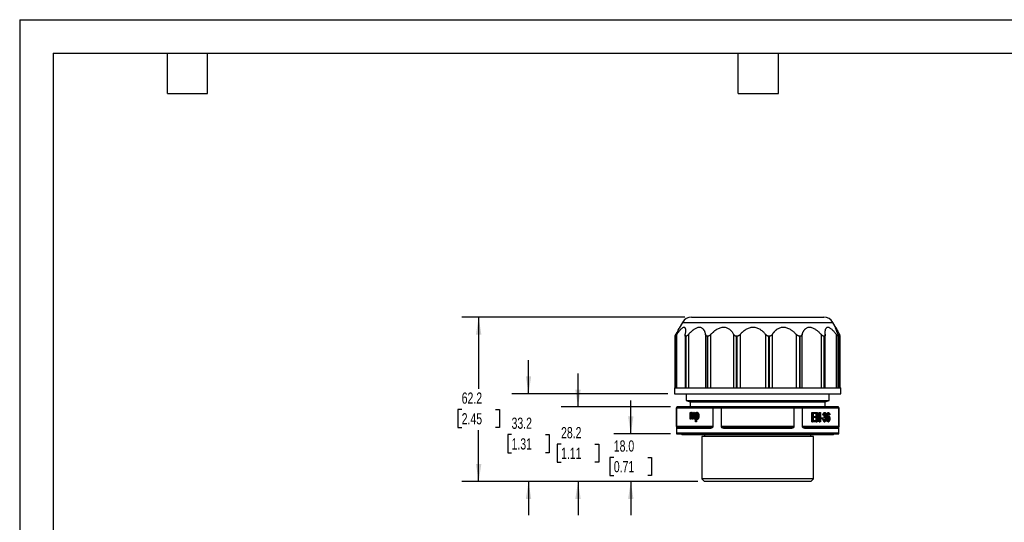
# Model space of a CAD drawing. Header units: millimetres. Extents: x 0 to 559, y 0 to 432.
# Tile 2 of 6: x 0 to 373, y 242 to 432. Entities that reach past the tile are written whole.
import ezdxf

# ---------------------------------------------------------------- set-up
doc = ezdxf.new("R2010")
doc.units = ezdxf.units.MM
doc.header["$LTSCALE"] = 2
doc.layers.add('DIMENSIONS', color=140, linetype='Continuous', lineweight=25)
doc.layers.add('TEXT', color=140, linetype='Continuous', lineweight=25)
doc.styles.add('SLDTEXTSTYLE0', font='TXT', dxfattribs={"width": 0.7})
doc.dimstyles.new('SLDDIMSTYLE2', dxfattribs={"dimtxt": 4.316016, "dimasz": 6.604, "dimexe": 0, "dimexo": 0.0625, "dimgap": 1.079004, "dimtad": 0, "dimtih": 1, "dimtoh": 1, "dimdec": 1, "dimrnd": 1e-09, "dimzin": 4, "dimdsep": 46, "dimtxsty": 'SLDTEXTSTYLE0', "dimsah": 1, "dimcen": 0.09, "dimadec": 0, "dimazin": 1, "dimtfac": 1, "dimtdec": 1, "dimtmove": 0, "dimatfit": 0, "dimfxl": 0, "dimfrac": 2, "dimtolj": 1, "dimtzin": 12, "dimarcsym": 0})
doc.dimstyles.new('SLDDIMSTYLE3', dxfattribs={"dimtxt": 4.316016, "dimasz": 6.604, "dimexe": 0, "dimexo": 0.0625, "dimgap": 1.079004, "dimtad": 0, "dimtih": 1, "dimtoh": 1, "dimdec": 1, "dimrnd": 1e-09, "dimzin": 12, "dimdsep": 46, "dimtxsty": 'SLDTEXTSTYLE0', "dimsah": 1, "dimcen": 0.09, "dimadec": 0, "dimazin": 3, "dimtfac": 1, "dimtdec": 1, "dimtmove": 0, "dimatfit": 0, "dimfxl": 0, "dimfrac": 2, "dimtolj": 1, "dimtzin": 12, "dimarcsym": 0})
doc.dimstyles.new('SLDDIMSTYLE4', dxfattribs={"dimtxt": 4.316016, "dimasz": 6.604, "dimexe": 0, "dimexo": 0.0625, "dimgap": 1.079004, "dimtad": 0, "dimtih": 1, "dimtoh": 1, "dimdec": 1, "dimrnd": 1e-09, "dimzin": 12, "dimdsep": 46, "dimtxsty": 'SLDTEXTSTYLE0', "dimsah": 1, "dimcen": 0.09, "dimadec": 0, "dimazin": 3, "dimtfac": 1, "dimtdec": 1, "dimtofl": 0, "dimtmove": 0, "dimatfit": 3, "dimfxl": 0, "dimfrac": 2, "dimtolj": 1, "dimtzin": 12, "dimarcsym": 0})

# ---------------------------------------------------------------- blocks, each defined once
blk = doc.blocks.new('_D_2')
at = {"layer": 'DIMENSIONS'}
for p, q in [((231.19, 275.11), (231.19, 287.81)), ((246.21, 275.11), (224.84, 275.11)), ((224.78, 266.25), (223.33, 266.25)), ((223.33, 266.25), (223.33, 259.39)), ((237.61, 266.25), (239.06, 266.25)), ((239.06, 266.25), (239.06, 259.39)), ((223.33, 259.39), (224.78, 259.39)), ((256.58, 257.11), (224.84, 257.11)), ((231.19, 257.11), (231.19, 244.41)), ((239.06, 259.39), (237.61, 259.39))]:
    blk.add_line(p, q, dxfattribs=at)
for points in [[(231.19, 275.11), (232.21, 281.72), (230.18, 281.72)], [(231.19, 257.11), (230.18, 250.51), (232.21, 250.51)]]:
    blk.add_solid(points, dxfattribs=at)
at = {"layer": 'DIMENSIONS', "char_height": 4.233, "attachment_point": 1, "style": 'SLDTEXTSTYLE0'}
for s, insert in [('18.0', (224.78, 272.67)), ('0.71', (224.78, 264.85))]:
    blk.add_mtext(s, dxfattribs=dict(at, insert=insert))
blk = doc.blocks.new('_D_3')
at = {"layer": 'DIMENSIONS'}
for p, q in [((211.23, 285.31), (211.23, 298.01)), ((246.26, 285.31), (204.88, 285.31)), ((204.82, 271.29), (203.37, 271.29)), ((203.37, 271.29), (203.37, 264.43)), ((217.64, 271.29), (219.09, 271.29)), ((219.09, 271.29), (219.09, 264.43)), ((203.37, 264.43), (204.82, 264.43)), ((219.09, 264.43), (217.64, 264.43)), ((256.58, 257.11), (204.88, 257.11)), ((211.23, 257.11), (211.23, 244.41))]:
    blk.add_line(p, q, dxfattribs=at)
for points in [[(211.23, 285.31), (212.25, 291.92), (210.21, 291.92)], [(211.23, 257.11), (210.21, 250.51), (212.25, 250.51)]]:
    blk.add_solid(points, dxfattribs=at)
at = {"layer": 'DIMENSIONS', "char_height": 4.233, "attachment_point": 1, "style": 'SLDTEXTSTYLE0'}
for s, insert in [('28.2', (204.82, 277.72)), ('1.11', (204.82, 269.89))]:
    blk.add_mtext(s, dxfattribs=dict(at, insert=insert))
blk = doc.blocks.new('_D_4')
at = {"layer": 'DIMENSIONS'}
for p, q in [((192.51, 290.31), (192.51, 303.01)), ((245.16, 290.31), (186.16, 290.31)), ((186.09, 274.86), (184.64, 274.86)), ((184.64, 274.86), (184.64, 268)), ((198.92, 274.86), (200.37, 274.86)), ((200.37, 274.86), (200.37, 268)), ((184.64, 268), (186.09, 268)), ((200.37, 268), (198.92, 268)), ((256.58, 257.11), (186.16, 257.11)), ((192.51, 257.11), (192.51, 244.41))]:
    blk.add_line(p, q, dxfattribs=at)
for points in [[(192.51, 290.31), (193.52, 296.92), (191.49, 296.92)], [(192.51, 257.11), (191.49, 250.51), (193.52, 250.51)]]:
    blk.add_solid(points, dxfattribs=at)
at = {"layer": 'DIMENSIONS', "char_height": 4.233, "attachment_point": 1, "style": 'SLDTEXTSTYLE0'}
for s, insert in [('33.2', (186.09, 281.28)), ('1.31', (186.09, 273.46))]:
    blk.add_mtext(s, dxfattribs=dict(at, insert=insert))
blk = doc.blocks.new('_D_5')
at = {"layer": 'DIMENSIONS'}
for p, q in [((251.66, 319.31), (167.29, 319.31)), ((173.64, 319.31), (173.64, 292.2)), ((167.23, 284.37), (165.78, 284.37)), ((165.78, 284.37), (165.78, 277.51)), ((180.05, 284.37), (181.5, 284.37)), ((181.5, 284.37), (181.5, 277.51)), ((165.78, 277.51), (167.23, 277.51)), ((173.64, 257.11), (173.64, 276.54)), ((181.5, 277.51), (180.05, 277.51)), ((256.58, 257.11), (167.29, 257.11))]:
    blk.add_line(p, q, dxfattribs=at)
for points in [[(173.64, 319.31), (172.62, 312.71), (174.66, 312.71)], [(173.64, 257.11), (174.66, 263.72), (172.62, 263.72)]]:
    blk.add_solid(points, dxfattribs=at)
at = {"layer": 'DIMENSIONS', "char_height": 4.233, "attachment_point": 1, "style": 'SLDTEXTSTYLE0'}
for s, insert in [('62.2', (167.23, 290.79)), ('2.45', (167.23, 282.97))]:
    blk.add_mtext(s, dxfattribs=dict(at, insert=insert))

msp = doc.modelspace()

# ---------------------------------------------------------------- linework, layer by layer
at = {"color": 7, "linetype": 'Continuous'}
for q in [(0, 0.01), (558.8, 431.81)]:
    msp.add_line((0, 431.81), q, dxfattribs=at)
for p, q in [((250.73, 317.31), (249.5, 315.17)), ((250.73, 317.31), (307.66, 317.31)), ((254.2, 319.31), (304.2, 319.31)), ((308.9, 315.17), (307.66, 317.31)), ((247.97, 312.1), (247.97, 292.51)), ((247.99, 312.05), (247.98, 312.1)), ((247.99, 312.05), (248.01, 312.05)), ((247.99, 292.51), (247.99, 312.05)), ((248.01, 312.05), (248.01, 292.51)), ((248.64, 292.51), (248.64, 312.8)), ((251.73, 312.5), (251.73, 292.51)), ((252.01, 312.05), (252.06, 312.05)), ((252.01, 292.51), (252.01, 312.05)), ((252.06, 312.05), (252.06, 292.51)), ((253.1, 292.51), (253.1, 312.8)), ((259.42, 312.8), (259.42, 292.51)), ((260.16, 312.05), (260.25, 312.05)), ((260.16, 292.51), (260.16, 312.05)), ((260.25, 312.05), (260.25, 292.51)), ((261.54, 292.51), (261.54, 312.8)), ((270.1, 312.8), (270.1, 292.51)), ((271.21, 312.05), (271.32, 312.05)), ((271.21, 292.51), (271.21, 312.05)), ((271.32, 312.05), (271.32, 292.51)), ((272.67, 292.51), (272.67, 312.8)), ((282.16, 312.8), (282.16, 292.51)), ((283.48, 312.05), (283.59, 312.05)), ((283.48, 292.51), (283.48, 312.05)), ((283.59, 312.05), (283.59, 292.51)), ((284.79, 292.51), (284.79, 312.8)), ((293.77, 312.8), (293.77, 292.51)), ((295.1, 312.05), (295.19, 312.05)), ((295.1, 292.51), (295.1, 312.05)), ((295.19, 312.05), (295.19, 292.51)), ((296.06, 292.51), (296.06, 312.8)), ((303.16, 312.8), (303.16, 292.51)), ((304.3, 312.05), (304.36, 312.05)), ((304.3, 292.51), (304.3, 312.05)), ((304.36, 312.05), (304.36, 292.51)), ((304.76, 292.51), (304.76, 312.72)), ((308.9, 312.8), (308.9, 292.51)), ((309.67, 312.05), (309.7, 312.05)), ((309.67, 292.51), (309.67, 312.05)), ((309.7, 312.05), (309.7, 292.51)), ((309.76, 292.51), (309.76, 312.17)), ((310.13, 312.8), (310.13, 292.51)), ((310.42, 292.51), (310.42, 312.1)), ((247.7, 292.51), (247.7, 290.31)), ((247.7, 292.51), (247.99, 292.51)), ((248.01, 292.51), (252.01, 292.51)), ((252.06, 292.51), (260.16, 292.51)), ((260.25, 292.51), (271.21, 292.51)), ((271.32, 292.51), (283.48, 292.51)), ((283.59, 292.51), (295.1, 292.51)), ((295.19, 292.51), (304.3, 292.51)), ((304.36, 292.51), (309.67, 292.51)), ((309.7, 292.51), (310.7, 292.51)), ((310.7, 290.31), (310.7, 292.51)), ((247.7, 290.31), (310.7, 290.31)), ((252.2, 290.31), (252.2, 287.72)), ((252.2, 287.72), (253.7, 287.31)), ((252.2, 287.72), (279.2, 287.72)), ((253.7, 287.31), (253.7, 285.31)), ((253.7, 287.31), (279.2, 287.31)), ((279.2, 287.72), (306.2, 287.72)), ((279.2, 287.31), (304.7, 287.31)), ((304.7, 287.31), (306.2, 287.72)), ((304.7, 285.31), (304.7, 287.31)), ((306.2, 287.72), (306.2, 290.31)), ((248.45, 285.01), (248.45, 275.41)), ((248.45, 285.01), (248.5, 285.01)), ((248.5, 285.01), (248.5, 277.91)), ((248.5, 285.01), (248.54, 285.01)), ((248.54, 277.91), (248.54, 285.01)), ((248.54, 285.01), (262.23, 285.01)), ((248.8, 285.31), (248.75, 285.31)), ((262.49, 285.31), (248.8, 285.31)), ((253.67, 280.65), (253.67, 283.19)), ((253.67, 283.19), (253.87, 283.19)), ((253.87, 283.19), (253.87, 282.83)), ((254.04, 283.19), (253.87, 283.19)), ((254.04, 283.19), (254.04, 283.11)), ((254.42, 283.25), (254.25, 283.25)), ((255.17, 283.25), (255, 283.25)), ((255.71, 279.68), (255.71, 283.19)), ((255.71, 283.19), (255.91, 283.19)), ((255.91, 283.19), (255.91, 282.86)), ((256.08, 283.19), (255.91, 283.19)), ((256.08, 283.19), (256.08, 283.13)), ((256.45, 283.25), (256.27, 283.25)), ((262.23, 285.01), (262.23, 277.91)), ((262.23, 285.01), (262.32, 285.01)), ((262.32, 277.91), (262.32, 285.01)), ((262.32, 285.01), (265.38, 285.01)), ((265.51, 285.31), (262.49, 285.31)), ((265.38, 285.01), (265.38, 277.91)), ((265.38, 285.01), (265.51, 285.01)), ((292.89, 285.31), (265.51, 285.31)), ((265.51, 285.31), (265.51, 285.01)), ((265.51, 277.91), (265.51, 285.01)), ((265.51, 285.01), (292.89, 285.01)), ((292.89, 285.01), (292.89, 285.31)), ((295.91, 285.31), (292.89, 285.31)), ((292.89, 285.01), (292.89, 277.91)), ((292.89, 285.01), (293.02, 285.01)), ((293.02, 277.91), (293.02, 285.01)), ((293.02, 285.01), (296.08, 285.01)), ((309.6, 285.31), (295.91, 285.31)), ((296.08, 285.01), (296.08, 277.91)), ((296.08, 285.01), (296.17, 285.01)), ((296.17, 277.91), (296.17, 285.01)), ((296.17, 285.01), (309.86, 285.01)), ((299.74, 279.74), (299.74, 283.24)), ((299.74, 283.24), (299.92, 283.24)), ((299.92, 279.74), (299.92, 283.24)), ((299.92, 283.24), (301.18, 283.24)), ((301.18, 283.24), (301.18, 282.82)), ((301.38, 279.74), (301.38, 283.24)), ((301.38, 283.24), (301.55, 283.24)), ((301.55, 279.74), (301.55, 283.24)), ((301.55, 283.24), (301.78, 283.24)), ((301.78, 283.24), (301.78, 281.8)), ((302.52, 281.8), (302.52, 283.24)), ((302.52, 283.24), (302.69, 283.24)), ((302.69, 281.8), (302.69, 283.24)), ((302.69, 283.24), (302.92, 283.24)), ((302.92, 283.24), (302.92, 279.74)), ((304.41, 283.25), (304.59, 283.25)), ((305.84, 283.25), (306.01, 283.25)), ((309.65, 285.31), (309.6, 285.31)), ((309.86, 285.01), (309.86, 277.91)), ((309.86, 285.01), (309.9, 285.01)), ((309.9, 277.91), (309.9, 285.01)), ((309.9, 285.01), (309.95, 285.01)), ((309.95, 275.41), (309.95, 285.01)), ((253.89, 280.65), (253.67, 280.65)), ((253.89, 281.97), (253.89, 280.65)), ((254.06, 281.97), (253.89, 281.97)), ((254.06, 280.65), (253.89, 280.65)), ((254.06, 281.97), (254.06, 280.65)), ((254.43, 280.65), (254.43, 282.3)), ((254.64, 280.65), (254.43, 280.65)), ((254.64, 282.12), (254.64, 280.65)), ((254.82, 282.12), (254.64, 282.12)), ((254.82, 280.65), (254.64, 280.65)), ((254.82, 282.12), (254.82, 280.65)), ((255.18, 280.65), (255.18, 282.25)), ((255.39, 280.65), (255.18, 280.65)), ((255.57, 282.39), (255.39, 282.39)), ((255.39, 282.39), (255.39, 280.65)), ((255.57, 280.65), (255.39, 280.65)), ((255.57, 282.39), (255.57, 280.65)), ((255.92, 279.68), (255.71, 279.68)), ((256.08, 281.91), (255.9, 281.91)), ((255.92, 280.92), (255.92, 279.68)), ((256.1, 279.68), (255.92, 279.68)), ((256.1, 280.69), (256.1, 279.68)), ((256.43, 280.6), (256.26, 280.6)), ((256.98, 281.94), (256.81, 281.94)), ((299.74, 279.74), (299.92, 279.74)), ((301.22, 279.74), (299.92, 279.74)), ((301.18, 282.82), (300.15, 282.82)), ((300.15, 282.82), (300.15, 281.75)), ((300.15, 281.75), (301.12, 281.75)), ((301.12, 281.34), (300.15, 281.34)), ((300.15, 281.34), (300.15, 280.15)), ((300.15, 280.15), (301.22, 280.15)), ((301.12, 281.75), (301.12, 281.34)), ((301.22, 280.15), (301.22, 279.74)), ((301.38, 279.74), (301.55, 279.74)), ((301.78, 279.74), (301.55, 279.74)), ((301.78, 281.8), (302.69, 281.8)), ((302.69, 281.38), (301.78, 281.38)), ((301.78, 281.38), (301.78, 279.74)), ((302.52, 279.74), (302.52, 281.38)), ((302.52, 279.74), (302.69, 279.74)), ((302.69, 279.74), (302.69, 281.38)), ((302.92, 279.74), (302.69, 279.74)), ((303.02, 280.79), (303.02, 281.22)), ((303.02, 281.22), (303.2, 281.22)), ((303.02, 280.79), (303.2, 280.79)), ((303.2, 280.79), (303.2, 281.22)), ((303.2, 281.22), (303.86, 281.22)), ((303.86, 280.79), (303.2, 280.79)), ((303.86, 281.22), (303.86, 280.79)), ((303.86, 280.66), (304.08, 280.72)), ((303.86, 280.66), (304.04, 280.66)), ((304.1, 282.26), (303.88, 282.34)), ((303.88, 282.34), (304.06, 282.34)), ((304.04, 280.66), (304.25, 280.72)), ((304.27, 282.26), (304.06, 282.34)), ((304.08, 280.72), (304.25, 280.72)), ((304.1, 282.26), (304.27, 282.26)), ((304.29, 281.4), (304.31, 281.77)), ((304.29, 281.4), (304.46, 281.4)), ((304.31, 281.77), (304.48, 281.77)), ((304.42, 279.68), (304.59, 279.68)), ((304.46, 281.4), (304.48, 281.77)), ((304.7, 282.35), (304.88, 282.35)), ((304.78, 280.76), (304.95, 280.76)), ((305.21, 281.37), (305.39, 281.37)), ((305.4, 282.85), (305.57, 282.85)), ((305.82, 279.68), (305.99, 279.68)), ((305.85, 282.01), (306.02, 282.01)), ((306.04, 282.71), (306.22, 282.71)), ((306.12, 282.34), (306.3, 282.34)), ((306.15, 280.85), (306.32, 280.85)), ((306.51, 282.38), (306.3, 282.34)), ((248.54, 277.91), (248.5, 277.91)), ((262.23, 277.91), (248.54, 277.91)), ((248.61, 277.31), (261.16, 277.31)), ((261.34, 277.61), (248.91, 277.61)), ((261.43, 277.62), (261.34, 277.61)), ((262.23, 277.91), (262.32, 277.91)), ((265.51, 277.91), (265.38, 277.91)), ((292.89, 277.91), (265.51, 277.91)), ((266.65, 277.31), (291.75, 277.31)), ((291.62, 277.61), (266.77, 277.61)), ((293.02, 277.91), (292.89, 277.91)), ((296.17, 277.91), (296.08, 277.91)), ((309.86, 277.91), (296.17, 277.91)), ((309.49, 277.61), (297.06, 277.61)), ((297.24, 277.31), (309.79, 277.31)), ((309.53, 277.62), (309.49, 277.61)), ((309.54, 277.62), (309.54, 277.61)), ((309.86, 277.91), (309.9, 277.91)), ((309.95, 275.41), (248.45, 275.41)), ((248.75, 275.11), (309.65, 275.11)), ((250.5, 274.91), (307.9, 274.91)), ((258.12, 274.11), (258.12, 258.11)), ((300.28, 274.11), (258.12, 274.11)), ((259.12, 274.91), (259.12, 274.11)), ((299.28, 274.11), (299.28, 274.91)), ((300.28, 258.11), (300.28, 274.11)), ((258.12, 258.11), (259.12, 257.11)), ((300.28, 258.11), (258.12, 258.11)), ((299.28, 257.11), (259.12, 257.11)), ((299.28, 257.11), (300.28, 258.11))]:
    msp.add_line(p, q)
at = {"flags": 128}
for points in [[(262.49, 285.31), (262.45, 285.31), (262.42, 285.29), (262.4, 285.26), (262.37, 285.23), (262.35, 285.18), (262.33, 285.13), (262.33, 285.07), (262.32, 285.01)], [(265.38, 285.01), (265.38, 285.07), (265.39, 285.13), (265.4, 285.18), (265.42, 285.23), (265.44, 285.26), (265.46, 285.29), (265.48, 285.31), (265.51, 285.31)], [(292.89, 285.31), (292.91, 285.31), (292.94, 285.29), (292.96, 285.26), (292.98, 285.23), (293, 285.18), (293.01, 285.13), (293.02, 285.07), (293.02, 285.01)], [(296.08, 285.01), (296.07, 285.07), (296.06, 285.13), (296.05, 285.18), (296.03, 285.23), (296, 285.26), (295.97, 285.29), (295.94, 285.31), (295.91, 285.31)], [(261.34, 277.61), (261.3, 277.61), (261.27, 277.59), (261.24, 277.56), (261.21, 277.53), (261.19, 277.48), (261.17, 277.43), (261.16, 277.37), (261.16, 277.31)], [(266.77, 277.61), (266.75, 277.61), (266.73, 277.59), (266.71, 277.56), (266.69, 277.53), (266.67, 277.48), (266.66, 277.43), (266.65, 277.37), (266.65, 277.31)], [(291.75, 277.31), (291.74, 277.37), (291.74, 277.43), (291.73, 277.48), (291.71, 277.53), (291.69, 277.56), (291.67, 277.59), (291.65, 277.61), (291.62, 277.61)], [(297.06, 277.61), (297.1, 277.61), (297.13, 277.59), (297.16, 277.56), (297.19, 277.53), (297.21, 277.48), (297.22, 277.43), (297.23, 277.37), (297.24, 277.31)]]:
    msp.add_lwpolyline(points, dxfattribs=at)
for centre, radius, start, end in [((254.2, 315.31), 4, 90, 150), ((304.2, 315.31), 4, 30, 90), ((248.75, 285.01), 0.3, 90, 180), ((248.8, 285.01), 0.3, 90.0472, 180.0471), ((248.82, 285.03), 0.282, 94.4019, 183.8113), ((262.51, 285.03), 0.282, 94.4019, 183.8113), ((295.89, 285.03), 0.282, 356.1887, 85.5981), ((309.58, 285.03), 0.282, 356.1887, 85.5981), ((309.6, 285.01), 0.3, 359.9529, 89.9528), ((309.65, 285.01), 0.3, 0, 90), ((248.91, 277.31), 0.299, 90.1536, 180.1527), ((309.49, 277.31), 0.299, 359.8473, 89.8464), ((248.75, 275.41), 0.3, 180, 270), ((250.5, 275.11), 0.2, 180, 270), ((307.9, 275.11), 0.2, 270, 0), ((309.65, 275.41), 0.3, 270, 0)]:
    msp.add_arc(centre, radius, start, end)
for points, knots in [([(249.5, 315.17), (249.49, 315.16), (249.45, 315.09), (249.37, 314.94), (249.16, 314.55), (248.81, 313.87), (248.46, 313.17), (248.27, 312.8)], [0, 0, 0, 0, 0.021392, 0.139907, 0.26332, 0.610193, 1, 1, 1, 1]), ([(248.64, 312.8), (248.7, 312.89), (248.82, 313.06), (249, 313.31), (249.18, 313.55), (249.35, 313.77), (249.51, 313.98), (249.67, 314.18), (249.83, 314.36), (249.98, 314.54), (250.2, 314.77), (250.47, 315.05), (250.8, 315.31), (251.09, 315.48), (251.34, 315.54), (251.55, 315.48), (251.7, 315.31), (251.81, 315.05), (251.87, 314.74), (251.89, 314.4), (251.89, 314.06), (251.87, 313.68), (251.83, 313.26), (251.78, 312.96), (251.76, 312.8)], [0, 0, 0, 0, 0.031398, 0.061952, 0.091695, 0.120665, 0.148899, 0.17644, 0.203335, 0.229633, 0.255389, 0.318814, 0.378887, 0.440241, 0.499955, 0.559843, 0.621099, 0.681143, 0.744591, 0.791194, 0.839765, 0.890595, 0.943935, 1, 1, 1, 1]), ([(253.1, 312.8), (253.18, 312.89), (253.34, 313.06), (253.57, 313.31), (253.8, 313.55), (254.03, 313.77), (254.26, 313.98), (254.48, 314.18), (254.7, 314.36), (254.92, 314.54), (255.24, 314.77), (255.65, 315.05), (256.18, 315.31), (256.68, 315.48), (257.17, 315.54), (257.62, 315.48), (258.01, 315.31), (258.36, 315.05), (258.64, 314.74), (258.86, 314.4), (259.03, 314.06), (259.18, 313.68), (259.32, 313.26), (259.39, 312.96), (259.42, 312.8)], [0, 0, 0, 0, 0.031404, 0.061964, 0.091712, 0.120684, 0.148919, 0.176461, 0.203355, 0.229651, 0.255403, 0.318801, 0.378901, 0.440218, 0.499969, 0.559878, 0.621105, 0.681141, 0.744594, 0.7912, 0.839773, 0.890602, 0.943939, 1, 1, 1, 1]), ([(261.54, 312.8), (261.62, 312.89), (261.79, 313.06), (262.05, 313.31), (262.3, 313.55), (262.55, 313.77), (262.8, 313.98), (263.05, 314.18), (263.3, 314.36), (263.55, 314.54), (263.92, 314.77), (264.42, 315.05), (265.06, 315.31), (265.71, 315.48), (266.35, 315.54), (266.97, 315.48), (267.55, 315.31), (268.09, 315.05), (268.54, 314.74), (268.92, 314.4), (269.24, 314.06), (269.54, 313.68), (269.83, 313.26), (270.01, 312.96), (270.1, 312.8)], [0, 0, 0, 0, 0.031415, 0.061983, 0.091736, 0.120711, 0.148946, 0.176486, 0.203375, 0.229663, 0.255405, 0.318791, 0.378904, 0.440207, 0.499979, 0.559874, 0.621106, 0.681151, 0.744596, 0.791199, 0.83977, 0.890599, 0.943937, 1, 1, 1, 1]), ([(272.67, 312.8), (272.74, 312.89), (272.9, 313.06), (273.13, 313.31), (273.36, 313.55), (273.6, 313.77), (273.84, 313.98), (274.08, 314.18), (274.32, 314.36), (274.57, 314.54), (274.93, 314.77), (275.44, 315.05), (276.1, 315.31), (276.78, 315.48), (277.48, 315.54), (278.18, 315.48), (278.86, 315.31), (279.51, 315.05), (280.06, 314.74), (280.55, 314.4), (280.96, 314.06), (281.37, 313.68), (281.78, 313.26), (282.03, 312.96), (282.16, 312.8)], [0, 0, 0, 0, 0.031419, 0.061991, 0.091746, 0.120723, 0.14896, 0.176499, 0.203387, 0.229674, 0.255414, 0.318794, 0.378912, 0.440194, 0.499997, 0.559877, 0.62111, 0.681157, 0.744599, 0.7912, 0.83977, 0.890598, 0.943937, 1, 1, 1, 1]), ([(284.79, 312.8), (284.85, 312.89), (284.96, 313.06), (285.14, 313.31), (285.32, 313.55), (285.5, 313.77), (285.69, 313.98), (285.89, 314.18), (286.09, 314.36), (286.29, 314.54), (286.6, 314.77), (287.02, 315.05), (287.61, 315.31), (288.23, 315.48), (288.88, 315.54), (289.55, 315.48), (290.22, 315.31), (290.88, 315.05), (291.45, 314.74), (291.97, 314.4), (292.42, 314.06), (292.87, 313.68), (293.33, 313.26), (293.62, 312.96), (293.77, 312.8)], [0, 0, 0, 0, 0.0313975, 0.0619516, 0.0916952, 0.1206645, 0.1488986, 0.1764401, 0.2033351, 0.2296334, 0.2553886, 0.318814, 0.3788866, 0.4402411, 0.499955, 0.5598433, 0.621099, 0.6811428, 0.7445906, 0.7911941, 0.8397655, 0.8905955, 0.9439352, 1, 1, 1, 1]), ([(296.06, 312.8), (296.09, 312.89), (296.15, 313.06), (296.24, 313.31), (296.34, 313.55), (296.45, 313.77), (296.56, 313.98), (296.68, 314.18), (296.8, 314.36), (296.93, 314.54), (297.13, 314.77), (297.42, 315.05), (297.84, 315.31), (298.3, 315.48), (298.8, 315.54), (299.34, 315.48), (299.9, 315.31), (300.47, 315.05), (300.98, 314.74), (301.45, 314.4), (301.87, 314.06), (302.29, 313.68), (302.73, 313.26), (303.01, 312.96), (303.16, 312.8)], [0, 0, 0, 0, 0.0314043, 0.0619639, 0.0917117, 0.1206838, 0.1489194, 0.1764611, 0.2033551, 0.2296511, 0.2554028, 0.3188008, 0.3789015, 0.440218, 0.499969, 0.5598778, 0.6211052, 0.681141, 0.7445941, 0.7912001, 0.8397725, 0.8906019, 0.9439393, 1, 1, 1, 1]), ([(304.76, 312.8), (304.76, 312.89), (304.75, 313.06), (304.75, 313.31), (304.75, 313.55), (304.77, 313.77), (304.78, 313.98), (304.81, 314.18), (304.84, 314.36), (304.87, 314.54), (304.94, 314.77), (305.04, 315.05), (305.23, 315.31), (305.46, 315.48), (305.74, 315.54), (306.07, 315.48), (306.43, 315.31), (306.82, 315.05), (307.19, 314.74), (307.54, 314.4), (307.86, 314.06), (308.19, 313.68), (308.55, 313.26), (308.78, 312.96), (308.9, 312.8)], [0, 0, 0, 0, 0.031415, 0.061983, 0.091736, 0.120711, 0.148946, 0.176486, 0.203375, 0.229663, 0.255405, 0.318791, 0.378904, 0.440207, 0.499979, 0.559874, 0.621106, 0.681151, 0.744596, 0.791199, 0.83977, 0.890599, 0.943937, 1, 1, 1, 1]), ([(309.57, 312.8), (309.54, 312.89), (309.47, 313.06), (309.37, 313.31), (309.28, 313.55), (309.19, 313.77), (309.11, 313.98), (309.04, 314.18), (308.97, 314.36), (308.91, 314.54), (308.82, 314.77), (308.73, 315.05), (308.66, 315.31), (308.62, 315.48), (308.64, 315.54), (308.71, 315.48), (308.82, 315.31), (308.97, 315.05), (309.14, 314.74), (309.32, 314.4), (309.49, 314.06), (309.68, 313.68), (309.9, 313.26), (310.05, 312.96), (310.13, 312.8)], [0, 0, 0, 0, 0.031419, 0.061991, 0.091746, 0.120723, 0.14896, 0.176499, 0.203387, 0.229674, 0.255414, 0.318794, 0.378912, 0.440194, 0.499997, 0.559877, 0.62111, 0.681157, 0.744599, 0.7912, 0.83977, 0.890598, 0.943937, 1, 1, 1, 1]), ([(247.98, 312.11), (247.98, 312.12), (247.98, 312.15), (248, 312.19), (248.02, 312.27), (248.07, 312.39), (248.16, 312.58), (248.23, 312.72), (248.27, 312.8)], [0, 0, 0, 0, 0.088715, 0.180223, 0.274945, 0.492309, 0.733171, 1, 1, 1, 1]), ([(248.64, 312.8), (248.61, 312.76), (248.55, 312.68), (248.46, 312.56), (248.39, 312.46), (248.31, 312.36), (248.26, 312.3), (248.2, 312.23), (248.14, 312.16), (248.08, 312.1), (248.04, 312.06), (248.02, 312.06), (248.01, 312.05)], [0, 0, 0, 0, 0.11172, 0.217669, 0.318083, 0.413243, 0.503474, 0.551508, 0.671186, 0.784667, 0.893638, 1, 1, 1, 1]), ([(252.01, 312.05), (251.99, 312.06), (251.96, 312.06), (251.92, 312.07), (251.88, 312.09), (251.84, 312.12), (251.81, 312.15), (251.79, 312.19), (251.76, 312.27), (251.73, 312.39), (251.73, 312.58), (251.75, 312.72), (251.76, 312.8)], [0, 0, 0, 0, 0.0604833, 0.1215843, 0.1836774, 0.2471192, 0.3122443, 0.3793621, 0.4487554, 0.6140128, 0.7971354, 1, 1, 1, 1]), ([(253.1, 312.8), (253.06, 312.76), (252.99, 312.68), (252.87, 312.56), (252.76, 312.46), (252.66, 312.36), (252.57, 312.3), (252.48, 312.23), (252.38, 312.16), (252.26, 312.1), (252.15, 312.06), (252.09, 312.06), (252.06, 312.05)], [0, 0, 0, 0, 0.1117217, 0.2176716, 0.318087, 0.4132466, 0.5034781, 0.5515068, 0.6711878, 0.7846702, 0.8936404, 1, 1, 1, 1]), ([(260.16, 312.05), (260.14, 312.06), (260.08, 312.06), (260.01, 312.07), (259.94, 312.09), (259.87, 312.12), (259.81, 312.15), (259.75, 312.19), (259.67, 312.27), (259.57, 312.39), (259.48, 312.58), (259.44, 312.72), (259.42, 312.8)], [0, 0, 0, 0, 0.060483, 0.121584, 0.183677, 0.247119, 0.312244, 0.379362, 0.448755, 0.614013, 0.797135, 1, 1, 1, 1]), ([(261.54, 312.8), (261.5, 312.76), (261.42, 312.68), (261.29, 312.56), (261.17, 312.46), (261.05, 312.36), (260.94, 312.3), (260.83, 312.23), (260.7, 312.16), (260.54, 312.1), (260.39, 312.06), (260.29, 312.06), (260.25, 312.05)], [0, 0, 0, 0, 0.11172, 0.217669, 0.318083, 0.413243, 0.503474, 0.551508, 0.671186, 0.784667, 0.893638, 1, 1, 1, 1]), ([(271.21, 312.05), (271.18, 312.06), (271.12, 312.06), (271.03, 312.07), (270.94, 312.09), (270.85, 312.12), (270.76, 312.15), (270.67, 312.19), (270.55, 312.27), (270.4, 312.39), (270.24, 312.58), (270.15, 312.72), (270.1, 312.8)], [0, 0, 0, 0, 0.0604833, 0.1215843, 0.1836774, 0.2471192, 0.3122443, 0.3793621, 0.4487554, 0.6140128, 0.7971354, 1, 1, 1, 1]), ([(272.67, 312.8), (272.63, 312.76), (272.55, 312.68), (272.43, 312.56), (272.32, 312.46), (272.19, 312.36), (272.09, 312.3), (271.97, 312.23), (271.83, 312.16), (271.66, 312.1), (271.49, 312.06), (271.38, 312.06), (271.32, 312.05)], [0, 0, 0, 0, 0.111722, 0.217672, 0.318087, 0.413247, 0.503478, 0.551507, 0.671188, 0.78467, 0.89364, 1, 1, 1, 1]), ([(283.48, 312.05), (283.45, 312.06), (283.39, 312.06), (283.29, 312.07), (283.19, 312.09), (283.09, 312.12), (282.99, 312.15), (282.89, 312.19), (282.75, 312.27), (282.57, 312.39), (282.35, 312.58), (282.23, 312.72), (282.16, 312.8)], [0, 0, 0, 0, 0.060483, 0.121584, 0.183677, 0.247119, 0.312244, 0.379362, 0.448755, 0.614013, 0.797135, 1, 1, 1, 1]), ([(284.79, 312.8), (284.76, 312.76), (284.7, 312.68), (284.61, 312.56), (284.51, 312.46), (284.41, 312.36), (284.32, 312.3), (284.22, 312.23), (284.09, 312.16), (283.93, 312.1), (283.76, 312.06), (283.65, 312.06), (283.59, 312.05)], [0, 0, 0, 0, 0.11172, 0.217669, 0.318083, 0.413243, 0.503474, 0.551508, 0.671186, 0.784667, 0.893638, 1, 1, 1, 1]), ([(295.1, 312.05), (295.07, 312.06), (295.01, 312.06), (294.93, 312.07), (294.84, 312.09), (294.74, 312.12), (294.65, 312.15), (294.55, 312.19), (294.41, 312.27), (294.22, 312.39), (293.99, 312.58), (293.85, 312.72), (293.77, 312.8)], [0, 0, 0, 0, 0.0604833, 0.1215843, 0.1836774, 0.2471192, 0.3122443, 0.3793621, 0.4487554, 0.6140128, 0.7971354, 1, 1, 1, 1]), ([(296.06, 312.8), (296.04, 312.76), (296.01, 312.68), (295.96, 312.56), (295.9, 312.46), (295.83, 312.36), (295.77, 312.3), (295.7, 312.23), (295.6, 312.16), (295.48, 312.1), (295.34, 312.06), (295.24, 312.06), (295.19, 312.05)], [0, 0, 0, 0, 0.11172, 0.2176686, 0.3180832, 0.4132426, 0.5034743, 0.551508, 0.6711861, 0.7846672, 0.893638, 1, 1, 1, 1]), ([(304.3, 312.05), (304.28, 312.06), (304.24, 312.06), (304.17, 312.07), (304.1, 312.09), (304.03, 312.12), (303.95, 312.15), (303.87, 312.19), (303.75, 312.27), (303.59, 312.39), (303.38, 312.58), (303.24, 312.72), (303.16, 312.8)], [0, 0, 0, 0, 0.060483, 0.121584, 0.183677, 0.247119, 0.312244, 0.379362, 0.448755, 0.614013, 0.797135, 1, 1, 1, 1]), ([(304.76, 312.8), (304.76, 312.76), (304.76, 312.68), (304.76, 312.56), (304.74, 312.46), (304.72, 312.36), (304.7, 312.3), (304.66, 312.23), (304.62, 312.16), (304.55, 312.1), (304.46, 312.06), (304.39, 312.06), (304.36, 312.05)], [0, 0, 0, 0, 0.111722, 0.217672, 0.318087, 0.413247, 0.503478, 0.551507, 0.671188, 0.78467, 0.89364, 1, 1, 1, 1]), ([(309.67, 312.05), (309.66, 312.06), (309.64, 312.06), (309.61, 312.07), (309.58, 312.09), (309.53, 312.12), (309.49, 312.15), (309.44, 312.19), (309.36, 312.27), (309.24, 312.39), (309.08, 312.58), (308.97, 312.72), (308.9, 312.8)], [0, 0, 0, 0, 0.060483, 0.121584, 0.183677, 0.247119, 0.312244, 0.379362, 0.448755, 0.614013, 0.797135, 1, 1, 1, 1]), ([(309.57, 312.8), (309.59, 312.76), (309.62, 312.68), (309.67, 312.56), (309.7, 312.46), (309.73, 312.36), (309.74, 312.3), (309.76, 312.23), (309.76, 312.16), (309.76, 312.1), (309.74, 312.06), (309.71, 312.06), (309.7, 312.05)], [0, 0, 0, 0, 0.11172, 0.217669, 0.318083, 0.413243, 0.503474, 0.551508, 0.671186, 0.784667, 0.893638, 1, 1, 1, 1]), ([(310.42, 312.1), (310.42, 312.1), (310.43, 312.12), (310.37, 312.27), (310.27, 312.5), (310.18, 312.7), (310.13, 312.8)], [0, 0, 0, 0, 0.081657, 0.38562, 0.671285, 1, 1, 1, 1]), ([(254.42, 283.25), (254.46, 283.23), (254.55, 283.21), (254.64, 283.11), (254.69, 283.03), (254.7, 283.01)], [0, 0, 0, 0, 0.414304, 0.853423, 1, 1, 1, 1]), ([(256.27, 283.25), (256.33, 283.25), (256.39, 283.2), (256.52, 283.05), (256.58, 282.94), (256.69, 282.67), (256.73, 282.52), (256.79, 282.21), (256.81, 282.06), (256.81, 281.94)], [0, 0, 0, 0, 0.25, 0.25, 0.5, 0.5, 0.75, 0.75, 1, 1, 1, 1]), ([(256.45, 283.25), (256.46, 283.24), (256.48, 283.24), (256.51, 283.23), (256.54, 283.21), (256.57, 283.19), (256.61, 283.15), (256.66, 283.09), (256.73, 282.98), (256.82, 282.8), (256.89, 282.59), (256.94, 282.39), (256.96, 282.21), (256.98, 282.07), (256.98, 281.98), (256.98, 281.94)], [0, 0, 0, 0, 0.0327986, 0.0670509, 0.103179, 0.141543, 0.1824443, 0.2261316, 0.3512462, 0.4853456, 0.6258101, 0.7657314, 0.8510984, 0.928792, 1, 1, 1, 1]), ([(304.59, 283.25), (304.63, 283.25), (304.69, 283.22), (304.81, 283.11), (304.87, 283.03), (304.98, 282.84), (305.02, 282.73), (305.08, 282.52), (305.1, 282.42), (305.1, 282.34)], [0, 0, 0, 0, 0.25, 0.25, 0.5, 0.5, 0.75, 0.75, 1, 1, 1, 1]), ([(254.2, 282.87), (254.17, 282.87), (254.13, 282.85), (254.06, 282.76), (254.02, 282.69), (253.96, 282.52), (253.93, 282.42), (253.9, 282.2), (253.89, 282.08), (253.89, 281.97)], [0, 0, 0, 0, 0.25, 0.25, 0.5, 0.5, 0.75, 0.75, 1, 1, 1, 1]), ([(254.29, 282.82), (254.28, 282.81), (254.22, 282.76), (254.15, 282.58), (254.07, 282.29), (254.07, 282.08), (254.06, 281.97)], [0, 0, 0, 0, 0.062566, 0.355986, 0.677355, 1, 1, 1, 1]), ([(255.03, 282.82), (255.01, 282.8), (254.96, 282.74), (254.89, 282.59), (254.83, 282.38), (254.82, 282.21), (254.82, 282.12)], [0, 0, 0, 0, 0.1768566, 0.4128109, 0.7039567, 1, 1, 1, 1]), ([(255.18, 282.25), (255.18, 282.34), (255.17, 282.42), (255.15, 282.57), (255.13, 282.63), (255.07, 282.8), (255, 282.87), (254.95, 282.87)], [0, 0, 0, 0, 0.25, 0.25, 0.5, 0.5, 1, 1, 1, 1]), ([(256.34, 282.85), (256.34, 282.85), (256.32, 282.83), (256.26, 282.73), (256.17, 282.53), (256.1, 282.23), (256.08, 282.01), (256.08, 281.91)], [0, 0, 0, 0, 0.011203, 0.120006, 0.417447, 0.70856, 1, 1, 1, 1]), ([(256.08, 281.91), (256.09, 281.77), (256.1, 281.51), (256.19, 281.23), (256.27, 281.07), (256.31, 281.02), (256.33, 281)], [0, 0, 0, 0, 0.377426, 0.734809, 0.901991, 1, 1, 1, 1]), ([(256.81, 281.94), (256.81, 281.81), (256.79, 281.65), (256.73, 281.34), (256.68, 281.18), (256.57, 280.91), (256.5, 280.79), (256.37, 280.64), (256.31, 280.6), (256.26, 280.6)], [0, 0, 0, 0, 0.25, 0.25, 0.5, 0.5, 0.75, 0.75, 1, 1, 1, 1]), ([(256.98, 281.94), (256.98, 281.91), (256.98, 281.86), (256.98, 281.78), (256.97, 281.69), (256.95, 281.6), (256.93, 281.46), (256.88, 281.27), (256.8, 281.06), (256.72, 280.87), (256.64, 280.75), (256.57, 280.68), (256.53, 280.63), (256.48, 280.6), (256.45, 280.6), (256.43, 280.6)], [0, 0, 0, 0, 0.0429697, 0.0880698, 0.1356271, 0.1859203, 0.2391854, 0.3797053, 0.5231688, 0.65624, 0.7821775, 0.8417174, 0.8974903, 0.9522675, 1, 1, 1, 1]), ([(304.7, 282.35), (304.7, 282.4), (304.69, 282.5), (304.65, 282.63), (304.59, 282.76), (304.53, 282.82), (304.5, 282.85)], [0, 0, 0, 0, 0.211851, 0.453123, 0.710508, 1, 1, 1, 1]), ([(304.78, 280.76), (304.78, 280.82), (304.77, 280.95), (304.71, 281.12), (304.64, 281.27), (304.57, 281.39), (304.51, 281.41), (304.5, 281.41)], [0, 0, 0, 0, 0.193638, 0.412342, 0.643559, 0.907484, 1, 1, 1, 1]), ([(304.51, 280.07), (304.54, 280.11), (304.61, 280.17), (304.69, 280.34), (304.76, 280.53), (304.77, 280.69), (304.78, 280.76)], [0, 0, 0, 0, 0.230383, 0.47669, 0.757217, 1, 1, 1, 1]), ([(305.63, 281.86), (305.63, 281.87), (305.68, 281.92), (305.75, 281.98), (305.82, 282), (305.85, 282.01)], [0, 0, 0, 0, 0.118256, 0.602019, 1, 1, 1, 1]), ([(305.99, 280.03), (305.98, 280.03), (305.97, 280.03), (305.95, 280.04), (305.93, 280.05), (305.9, 280.08), (305.86, 280.12), (305.81, 280.2), (305.74, 280.34), (305.69, 280.5), (305.66, 280.65), (305.64, 280.73), (305.63, 280.8), (305.63, 280.85), (305.63, 280.87)], [0, 0, 0, 0, 0.030044, 0.063105, 0.099619, 0.15322, 0.212236, 0.332411, 0.461961, 0.738121, 0.808652, 0.876024, 0.942052, 1, 1, 1, 1]), ([(306.15, 280.85), (306.14, 280.95), (306.12, 281.17), (306.02, 281.4), (305.94, 281.55), (305.9, 281.58), (305.89, 281.58)], [0, 0, 0, 0, 0.340757, 0.701285, 0.966288, 1, 1, 1, 1]), ([(305.9, 280.08), (305.92, 280.1), (305.98, 280.17), (306.06, 280.34), (306.13, 280.58), (306.14, 280.76), (306.15, 280.85)], [0, 0, 0, 0, 0.1280542, 0.439025, 0.7276415, 1, 1, 1, 1]), ([(306.04, 282.71), (306.01, 282.78), (305.97, 282.85), (305.92, 282.87), (305.91, 282.87)], [0, 0, 0, 0, 0.875119, 1, 1, 1, 1]), ([(306.54, 280.87), (306.54, 280.76), (306.52, 280.62), (306.46, 280.34), (306.41, 280.2), (306.3, 279.96), (306.24, 279.86), (306.11, 279.72), (306.05, 279.68), (305.99, 279.68)], [0, 0, 0, 0, 0.25, 0.25, 0.5, 0.5, 0.75, 0.75, 1, 1, 1, 1]), ([(248.5, 277.91), (248.5, 277.85), (248.5, 277.78), (248.51, 277.67), (248.51, 277.62), (248.52, 277.51), (248.53, 277.46), (248.56, 277.34), (248.58, 277.31), (248.61, 277.31)], [0, 0, 0, 0, 0.125, 0.125, 0.25, 0.25, 0.5, 0.5, 1, 1, 1, 1]), ([(248.91, 277.61), (248.84, 277.61), (248.76, 277.63), (248.66, 277.69), (248.62, 277.71), (248.58, 277.77), (248.57, 277.79), (248.55, 277.85), (248.54, 277.88), (248.54, 277.91)], [0, 0, 0, 0, 0.5, 0.5, 0.75, 0.75, 0.875, 0.875, 1, 1, 1, 1]), ([(261.16, 277.31), (261.38, 277.31), (261.61, 277.34), (261.94, 277.46), (262.04, 277.51), (262.19, 277.62), (262.23, 277.67), (262.3, 277.78), (262.32, 277.85), (262.32, 277.91)], [0, 0, 0, 0, 0.5, 0.5, 0.75, 0.75, 0.875, 0.875, 1, 1, 1, 1]), ([(261.47, 277.62), (261.44, 277.61), (261.38, 277.61), (261.33, 277.61), (261.3, 277.61)], [0, 0, 0, 0, 0.498744, 1, 1, 1, 1]), ([(262.23, 277.91), (262.23, 277.91), (262.23, 277.89), (262.21, 277.86), (262.17, 277.8), (262.05, 277.72), (261.79, 277.64), (261.57, 277.63), (261.43, 277.62)], [0, 0, 0, 0, 0.018493, 0.038652, 0.088353, 0.212708, 0.506891, 1, 1, 1, 1]), ([(265.38, 277.91), (265.38, 277.85), (265.4, 277.78), (265.47, 277.67), (265.52, 277.62), (265.67, 277.51), (265.79, 277.46), (266.15, 277.34), (266.4, 277.31), (266.65, 277.31)], [0, 0, 0, 0, 0.125, 0.125, 0.25, 0.25, 0.5, 0.5, 1, 1, 1, 1]), ([(266.77, 277.61), (266.53, 277.61), (266.27, 277.63), (265.92, 277.69), (265.81, 277.71), (265.65, 277.77), (265.61, 277.79), (265.54, 277.85), (265.51, 277.88), (265.51, 277.91)], [0, 0, 0, 0, 0.5, 0.5, 0.75, 0.75, 0.875, 0.875, 1, 1, 1, 1]), ([(292.89, 277.91), (292.89, 277.88), (292.86, 277.85), (292.79, 277.79), (292.74, 277.77), (292.59, 277.71), (292.48, 277.69), (292.12, 277.63), (291.87, 277.61), (291.62, 277.61)], [0, 0, 0, 0, 0.125, 0.125, 0.25, 0.25, 0.5, 0.5, 1, 1, 1, 1]), ([(291.75, 277.31), (292, 277.31), (292.25, 277.34), (292.61, 277.46), (292.72, 277.51), (292.88, 277.62), (292.92, 277.67), (293, 277.78), (293.02, 277.85), (293.02, 277.91)], [0, 0, 0, 0, 0.5, 0.5, 0.75, 0.75, 0.875, 0.875, 1, 1, 1, 1]), ([(296.08, 277.91), (296.08, 277.85), (296.1, 277.78), (296.17, 277.67), (296.21, 277.62), (296.35, 277.51), (296.46, 277.46), (296.79, 277.34), (297.02, 277.31), (297.24, 277.31)], [0, 0, 0, 0, 0.125, 0.125, 0.25, 0.25, 0.5, 0.5, 1, 1, 1, 1]), ([(297.06, 277.61), (296.89, 277.61), (296.71, 277.63), (296.46, 277.69), (296.38, 277.71), (296.27, 277.77), (296.24, 277.79), (296.19, 277.85), (296.17, 277.88), (296.17, 277.91)], [0, 0, 0, 0, 0.5, 0.5, 0.75, 0.75, 0.875, 0.875, 1, 1, 1, 1]), ([(309.86, 277.91), (309.86, 277.91), (309.86, 277.89), (309.85, 277.86), (309.84, 277.8), (309.79, 277.72), (309.71, 277.66), (309.64, 277.65), (309.6, 277.64)], [0, 0, 0, 0, 0.023285, 0.048667, 0.111245, 0.267819, 0.638223, 1, 1, 1, 1]), ([(309.79, 277.31), (309.81, 277.31), (309.84, 277.34), (309.87, 277.46), (309.88, 277.51), (309.89, 277.62), (309.89, 277.67), (309.9, 277.78), (309.9, 277.85), (309.9, 277.91)], [0, 0, 0, 0, 0.5, 0.5, 0.75, 0.75, 0.875, 0.875, 1, 1, 1, 1])]:
    msp.add_open_spline(points, degree=3, knots=knots)
for points in [[(253.87, 282.83), (253.93, 283.02), (254.12, 283.25), (254.25, 283.25)], [(254.25, 283.25), (254.39, 283.25), (254.57, 283.01), (254.61, 282.8)], [(254.61, 282.8), (254.71, 283.1), (254.84, 283.25), (255, 283.25)], [(255, 283.25), (255.19, 283.25), (255.39, 282.83), (255.39, 282.39)], [(255.17, 283.25), (255.36, 283.25), (255.57, 282.83), (255.57, 282.39)], [(255.91, 282.86), (255.98, 283.05), (256.15, 283.25), (256.27, 283.25)], [(303.88, 282.34), (303.93, 282.77), (304.2, 283.25), (304.41, 283.25)], [(304.06, 282.34), (304.1, 282.77), (304.38, 283.25), (304.59, 283.25)], [(305.4, 282.85), (305.51, 283.12), (305.66, 283.25), (305.84, 283.25)], [(305.57, 282.85), (305.68, 283.12), (305.83, 283.25), (306.01, 283.25)], [(306.01, 283.25), (306.22, 283.25), (306.48, 282.79), (306.51, 282.38)], [(254.43, 282.3), (254.43, 282.59), (254.32, 282.87), (254.2, 282.87)], [(254.95, 282.87), (254.82, 282.87), (254.64, 282.52), (254.64, 282.12)], [(255.9, 281.91), (255.9, 282.4), (256.12, 282.91), (256.25, 282.91)], [(256.24, 280.95), (256.1, 280.95), (255.9, 281.42), (255.9, 281.91)], [(256.26, 280.6), (256.15, 280.6), (255.98, 280.78), (255.92, 280.92)], [(256.59, 281.94), (256.59, 281.43), (256.39, 280.95), (256.24, 280.95)], [(256.25, 282.91), (256.39, 282.91), (256.59, 282.43), (256.59, 281.94)], [(304.42, 279.68), (304.19, 279.68), (303.88, 280.23), (303.86, 280.66)], [(304.59, 279.68), (304.36, 279.68), (304.06, 280.23), (304.04, 280.66)], [(304.25, 280.72), (304.29, 280.35), (304.47, 280.03), (304.59, 280.03)], [(304.59, 282.9), (304.46, 282.9), (304.3, 282.58), (304.27, 282.26)], [(304.35, 281.77), (304.48, 281.77), (304.7, 282.05), (304.7, 282.35)], [(304.61, 281.44), (304.57, 281.44), (304.52, 281.43), (304.46, 281.4)], [(304.48, 281.77), (304.5, 281.77), (304.51, 281.77), (304.52, 281.77)], [(304.52, 281.77), (304.66, 281.77), (304.88, 282.05), (304.88, 282.35)], [(304.88, 282.35), (304.88, 282.59), (304.72, 282.9), (304.59, 282.9)], [(305.18, 280.77), (305.18, 280.31), (304.85, 279.68), (304.59, 279.68)], [(304.59, 280.03), (304.75, 280.03), (304.95, 280.45), (304.95, 280.76)], [(304.95, 280.76), (304.95, 281.06), (304.76, 281.44), (304.61, 281.44)], [(305.1, 282.34), (305.1, 282.12), (304.98, 281.74), (304.86, 281.63)], [(304.86, 281.63), (305.01, 281.56), (305.18, 281.11), (305.18, 280.77)], [(305.21, 281.37), (305.21, 282.05), (305.27, 282.54), (305.4, 282.85)], [(305.82, 279.68), (305.55, 279.68), (305.21, 280.47), (305.21, 281.37)], [(305.39, 281.37), (305.39, 282.05), (305.45, 282.54), (305.57, 282.85)], [(305.99, 279.68), (305.72, 279.68), (305.39, 280.47), (305.39, 281.37)], [(305.82, 282.78), (305.72, 282.64), (305.6, 282.06), (305.6, 281.54)], [(305.6, 281.54), (305.68, 281.78), (305.9, 282.01), (306.02, 282.01)], [(305.63, 280.87), (305.63, 281.21), (305.83, 281.63), (305.98, 281.63)], [(306, 282.9), (305.93, 282.9), (305.87, 282.86), (305.82, 282.78)], [(305.98, 281.63), (306.13, 281.63), (306.32, 281.21), (306.32, 280.85)], [(306.32, 280.85), (306.32, 280.47), (306.13, 280.03), (305.99, 280.03)], [(306.22, 282.71), (306.16, 282.84), (306.09, 282.9), (306, 282.9)], [(306.02, 282.01), (306.24, 282.01), (306.54, 281.37), (306.54, 280.87)], [(306.12, 282.34), (306.1, 282.51), (306.08, 282.63), (306.04, 282.71)], [(306.3, 282.34), (306.28, 282.51), (306.25, 282.63), (306.22, 282.71)]]:
    msp.add_open_spline(points, degree=3)
at = {"layer": 'TEXT'}
for p, q in [((12.7, 419.1), (546.1, 419.1)), ((12.7, 419.1), (12.7, 12.7)), ((55.88, 403.86), (55.88, 419.1)), ((71.12, 403.86), (71.12, 419.1)), ((271.78, 403.86), (271.78, 419.1)), ((287.02, 403.86), (287.02, 419.1)), ((55.88, 403.86), (71.12, 403.86)), ((271.78, 403.86), (287.02, 403.86))]:
    msp.add_line(p, q, dxfattribs=at)

# ---------------------------------------------------------------- dimensions: what is measured, and where the dimension line sits
at = {"layer": 'DIMENSIONS'}
for base, p2, dimstyle, picture, middle in [((173.64, 319.31), (254.2, 319.31), 'SLDDIMSTYLE4', '_D_5', (173.64, 284.37)), ((192.51, 290.31), (247.7, 290.31), 'SLDDIMSTYLE3', '_D_4', (192.51, 274.86)), ((211.23, 285.31), (248.8, 285.31), 'SLDDIMSTYLE3', '_D_3', (211.23, 271.29)), ((231.19, 275.11), (248.75, 275.11), 'SLDDIMSTYLE2', '_D_2', (231.19, 266.25))]:
    dim = msp.add_linear_dim(base=base, p1=(259.12, 257.11), p2=p2, angle=90, dimstyle=dimstyle, dxfattribs=at)
    dim.commit()
    dim.dimension.update_dxf_attribs({"geometry": picture, "text_midpoint": middle, "dimtype": 160})

doc.saveas('drawing.dxf')
